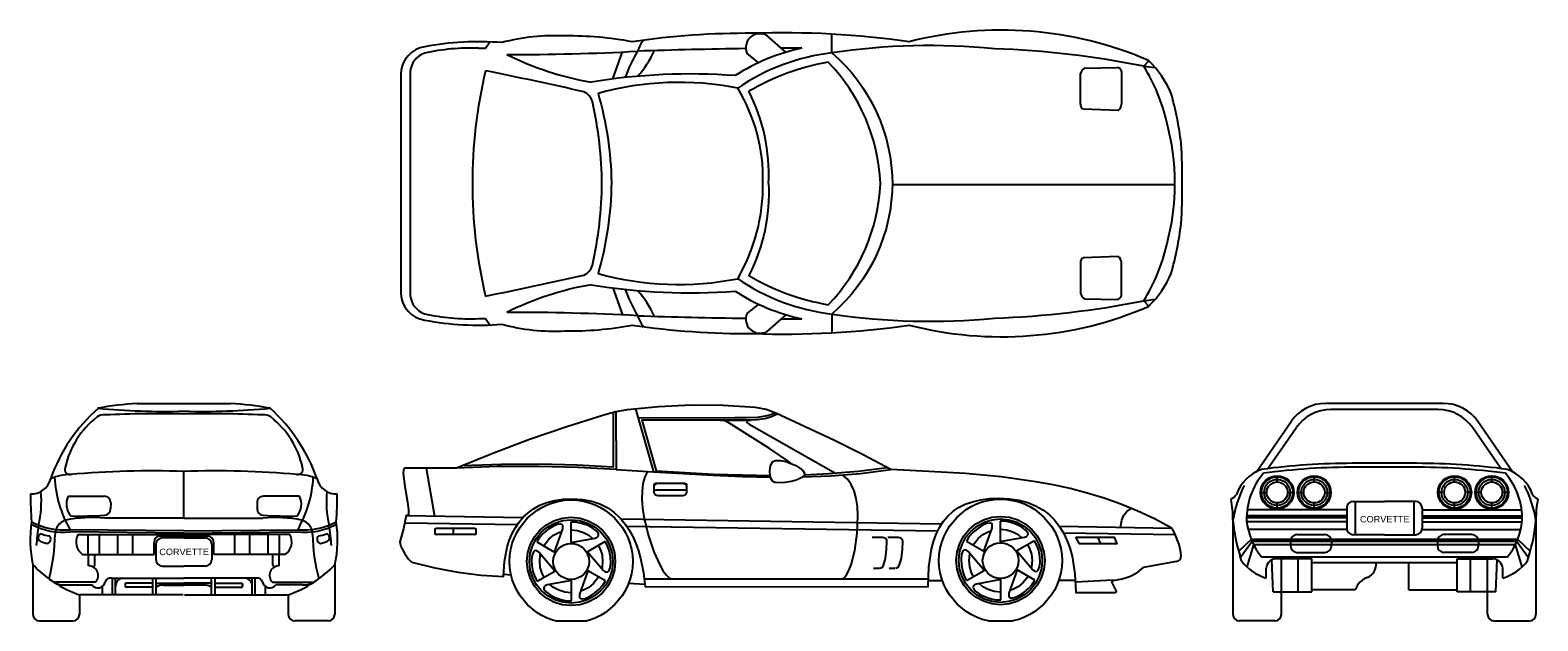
# Model space of a CAD drawing. Header units: millimetres. Extents: x 178.95 to 188.33, y 158.31 to 161.98.
import ezdxf

# ---------------------------------------------------------------- set-up
doc = ezdxf.new("R2010")
doc.units = ezdxf.units.MM

msp = doc.modelspace()

# ---------------------------------------------------------------- linework, layer by layer
for p, q in [((181.7865, 161.8719), (181.8138, 161.9111)), ((183.6548, 161.8484), (183.5361, 161.9517)), ((183.9416, 161.8431), (183.9416, 161.9597)), ((181.7428, 161.8719), (181.7865, 161.8719)), ((182.5789, 161.6806), (182.6386, 161.849)), ((183.4807, 161.7854), (183.4118, 161.8408)), ((185.8812, 161.7603), (185.9137, 161.7935)), ((181.3186, 161.7281), (181.3186, 160.3328)), ((185.4877, 161.5233), (185.4877, 161.7138)), ((185.4877, 161.7138), (185.4877, 161.7138)), ((185.5148, 161.7479), (185.7159, 161.7526)), ((185.7159, 161.7526), (185.7159, 161.7526)), ((185.743, 161.7302), (185.743, 161.7302)), ((185.743, 161.7302), (185.743, 161.5233)), ((185.8812, 161.7603), (185.9531, 161.7511)), ((185.4877, 161.5233), (185.4877, 161.5233)), ((185.723, 161.4845), (185.5053, 161.4927)), ((184.3173, 161.0242), (186.0749, 161.0242)), ((185.723, 160.5764), (185.5053, 160.5682)), ((185.4877, 160.5376), (185.4877, 160.3471)), ((185.4877, 160.5376), (185.4877, 160.5376)), ((185.743, 160.3307), (185.743, 160.5376)), ((182.5789, 160.3803), (182.6386, 160.212)), ((185.4877, 160.3471), (185.4877, 160.3471)), ((185.5148, 160.313), (185.7159, 160.3083)), ((185.7159, 160.3083), (185.7159, 160.3083)), ((185.743, 160.3307), (185.743, 160.3307)), ((185.8812, 160.3006), (185.9531, 160.3098)), ((185.8812, 160.3006), (185.9137, 160.2674)), ((181.7428, 160.189), (181.7865, 160.189)), ((181.7865, 160.189), (181.8138, 160.1498)), ((183.4807, 160.2756), (183.4118, 160.2201)), ((183.6548, 160.2125), (183.5361, 160.1092)), ((183.9416, 160.2178), (183.9416, 160.1012)), ((179.6204, 159.6608), (180.2005, 159.6608)), ((187.7438, 159.6614), (187.0134, 159.6614)), ((187.7118, 159.6234), (187.0453, 159.6234)), ((182.598, 159.6091), (182.5987, 159.2498)), ((186.5824, 159.2363), (186.7974, 159.548)), ((188.1748, 159.2363), (187.9598, 159.548)), ((186.654, 159.2558), (186.8294, 159.51)), ((188.1031, 159.2558), (187.9278, 159.51)), ((187.5801, 159.2885), (187.1771, 159.2885)), ((187.5801, 159.2644), (187.1772, 159.2644)), ((179.9105, 158.9467), (179.9105, 159.238)), ((186.7111, 159.1726), (186.7111, 159.2112)), ((186.9419, 159.1726), (186.9419, 159.2112)), ((187.8152, 159.1726), (187.8152, 159.2112)), ((188.046, 159.1726), (188.046, 159.2112)), ((179.191, 159.0836), (179.4147, 159.0836)), ((180.6299, 159.0836), (180.4062, 159.0836)), ((186.6073, 159.1074), (186.646, 159.1074)), ((186.7763, 159.1074), (186.815, 159.1074)), ((186.8381, 159.1074), (186.8768, 159.1074)), ((187.0071, 159.1074), (187.0458, 159.1074)), ((187.75, 159.1074), (187.7114, 159.1074)), ((187.9191, 159.1074), (187.8804, 159.1074)), ((187.9808, 159.1074), (187.9422, 159.1074)), ((188.1498, 159.1074), (188.1112, 159.1074)), ((179.4553, 159.0425), (179.4548, 159.0048)), ((180.3656, 159.0425), (180.3661, 159.0048)), ((187.1444, 158.999), (186.5246, 158.999)), ((186.7111, 159.0036), (186.7111, 159.0422)), ((186.9419, 159.0036), (186.9419, 159.0422)), ((187.1444, 159.0109), (187.1444, 158.8843)), ((187.1848, 159.0513), (187.3786, 159.0513)), ((187.1967, 159.0513), (187.1967, 158.8439)), ((187.5724, 159.0513), (187.3786, 159.0513)), ((187.5604, 159.0513), (187.5604, 158.8439)), ((187.6127, 159.0109), (187.6127, 158.8843)), ((187.6127, 158.999), (188.2326, 158.999)), ((187.8152, 159.0036), (187.8152, 159.0422)), ((188.046, 159.0036), (188.046, 159.0422)), ((179.91, 158.8675), (179.2029, 158.8754)), ((179.9105, 158.9467), (179.4195, 158.9467)), ((179.9109, 158.8675), (180.6181, 158.8754)), ((179.9115, 158.9467), (180.4014, 158.9467)), ((181.2849, 158.918), (181.9852, 158.9083)), ((181.2938, 158.9634), (182.0195, 158.9513)), ((185.3572, 158.8969), (186.056, 158.8854)), ((186.4361, 158.9343), (186.4361, 158.3482)), ((187.1444, 158.9616), (186.5246, 158.9616)), ((187.1444, 158.9486), (186.5246, 158.9486)), ((187.1444, 158.9243), (186.5246, 158.9243)), ((187.1444, 158.8758), (186.5306, 158.8758)), ((187.6127, 158.9616), (188.2326, 158.9616)), ((187.6127, 158.9486), (188.2326, 158.9486)), ((187.6127, 158.9243), (188.2326, 158.9243)), ((187.6127, 158.8758), (188.2266, 158.8758)), ((188.3211, 158.9343), (188.3211, 158.3482)), ((179.91, 158.8537), (179.2029, 158.8616)), ((179.2508, 158.8448), (179.9105, 158.8448)), ((179.316, 158.7214), (179.316, 158.8448)), ((179.3864, 158.7214), (179.3864, 158.8448)), ((179.4996, 158.7214), (179.4996, 158.8448)), ((179.5939, 158.7214), (179.5939, 158.8448)), ((179.7251, 158.7214), (179.7251, 158.7954)), ((179.7365, 158.7838), (179.7365, 158.6895)), ((179.9105, 158.836), (179.7657, 158.836)), ((179.9105, 158.8244), (179.7771, 158.8244)), ((180.5701, 158.8448), (179.9105, 158.8448)), ((179.9105, 158.836), (180.0552, 158.836)), ((179.9105, 158.8244), (180.0438, 158.8244)), ((179.9109, 158.8537), (180.6181, 158.8616)), ((180.0844, 158.7838), (180.0844, 158.6895)), ((180.0958, 158.7214), (180.0958, 158.7954)), ((180.227, 158.7214), (180.227, 158.8448)), ((180.3213, 158.7214), (180.3213, 158.8448)), ((180.4346, 158.7214), (180.4346, 158.8448)), ((180.5049, 158.7214), (180.5049, 158.8448)), ((185.3828, 158.8554), (186.0784, 158.8451)), ((186.55, 158.8142), (186.472, 158.7414)), ((186.5555, 158.8012), (186.4835, 158.7025)), ((186.5648, 158.7813), (186.523, 158.6436)), ((188.2072, 158.8142), (186.55, 158.8142)), ((188.2017, 158.8012), (186.5555, 158.8012)), ((188.1924, 158.7813), (186.5648, 158.7813)), ((186.7941, 158.8047), (186.7941, 158.7743)), ((186.8345, 158.8451), (187.0084, 158.8451)), ((187.0488, 158.8047), (187.0488, 158.7743)), ((187.3786, 158.8439), (187.1848, 158.8439)), ((187.3786, 158.8439), (187.5724, 158.8439)), ((187.7084, 158.8047), (187.7084, 158.7743)), ((187.9227, 158.8451), (187.7488, 158.8451)), ((187.9631, 158.8047), (187.9631, 158.7743)), ((188.1924, 158.7813), (188.2341, 158.6436)), ((188.2017, 158.8012), (188.2736, 158.7025)), ((188.2072, 158.8142), (188.2851, 158.7414)), ((179.28, 158.7214), (179.7251, 158.7214)), ((179.3169, 158.6505), (179.3169, 158.7195)), ((179.3564, 158.6523), (179.3564, 158.7214)), ((180.5409, 158.7214), (180.0958, 158.7214)), ((180.4645, 158.6523), (180.4645, 158.7214)), ((180.504, 158.6505), (180.504, 158.7195)), ((186.4886, 158.6821), (186.4813, 158.7114)), ((186.6131, 158.7057), (188.1441, 158.7057)), ((186.6866, 158.4891), (186.6778, 158.6876)), ((186.9272, 158.6948), (186.7067, 158.6948)), ((186.7376, 158.3482), (186.7376, 158.6948)), ((186.8345, 158.7339), (187.0084, 158.7339)), ((186.8427, 158.4891), (186.8427, 158.6948)), ((186.9272, 158.4891), (186.9272, 158.6948)), ((187.9227, 158.7339), (187.7488, 158.7339)), ((187.83, 158.6948), (188.0504, 158.6948)), ((187.83, 158.4891), (187.83, 158.6948)), ((187.9145, 158.4891), (187.9145, 158.6948)), ((188.0195, 158.3482), (188.0195, 158.6948)), ((188.0706, 158.4891), (188.0794, 158.6876)), ((188.2685, 158.6821), (188.2759, 158.7114)), ((178.9715, 158.6565), (178.9715, 158.3484)), ((179.7771, 158.649), (179.9105, 158.649)), ((180.0438, 158.649), (179.9105, 158.649)), ((180.8494, 158.6565), (180.8494, 158.3484)), ((186.6431, 158.5738), (186.6431, 158.6358)), ((186.9272, 158.6721), (187.83, 158.6721)), ((187.5298, 158.5012), (187.5298, 158.6721)), ((188.114, 158.5738), (188.114, 158.6358)), ((179.36, 158.5485), (179.0995, 158.5485)), ((179.1729, 158.5316), (179.3393, 158.5316)), ((179.4037, 158.4699), (179.4037, 158.5225)), ((179.4594, 158.5736), (179.9105, 158.5736)), ((179.4664, 158.4699), (179.4664, 158.5736)), ((179.4857, 158.4699), (179.4857, 158.5736)), ((179.7164, 158.5424), (179.5493, 158.5424)), ((179.7164, 158.5186), (179.5493, 158.5186)), ((179.7164, 158.4699), (179.7164, 158.5736)), ((179.7379, 158.4699), (179.7379, 158.5736)), ((179.7379, 158.5424), (179.9105, 158.5424)), ((179.7843, 158.5303), (179.9105, 158.5303)), ((180.3615, 158.5736), (179.9105, 158.5736)), ((180.083, 158.5424), (179.9105, 158.5424)), ((180.0366, 158.5303), (179.9105, 158.5303)), ((180.083, 158.4699), (180.083, 158.5736)), ((180.1045, 158.4699), (180.1045, 158.5736)), ((180.1045, 158.5424), (180.2716, 158.5424)), ((180.1045, 158.5186), (180.2716, 158.5186)), ((180.3352, 158.4699), (180.3352, 158.5736)), ((180.3545, 158.4699), (180.3545, 158.5736)), ((180.4172, 158.4699), (180.4172, 158.5225)), ((180.461, 158.5485), (180.7215, 158.5485)), ((180.6481, 158.5316), (180.4816, 158.5316)), ((185.6903, 158.5606), (185.4557, 158.5496)), ((187.1971, 158.5012), (186.9272, 158.5012)), ((187.5298, 158.5012), (187.83, 158.5012)), ((179.906, 158.4699), (179.2609, 158.4699)), ((179.2609, 158.4699), (179.2609, 158.3484)), ((179.9149, 158.4699), (180.56, 158.4699)), ((180.56, 158.4699), (180.56, 158.3484)), ((186.6866, 158.4891), (186.9272, 158.4891)), ((188.0706, 158.4891), (187.83, 158.4891)), ((179.0121, 158.3079), (179.2204, 158.3079)), ((180.8088, 158.3079), (180.6006, 158.3079)), ((182.2224, 158.3079), (182.4165, 158.3079)), ((184.915, 158.3079), (185.0662, 158.3079)), ((186.6973, 158.3079), (186.4765, 158.3079)), ((188.0599, 158.3079), (188.2807, 158.3079))]:
    msp.add_line(p, q)
at = {"linetype": 'Continuous'}
for p, q in [((181.4735, 158.8771), (181.476, 158.8829)), ((181.4735, 158.8752), (181.476, 158.8822)), ((181.4735, 158.8515), (181.4735, 158.8771)), ((181.4735, 158.8541), (181.4735, 158.8752)), ((181.476, 158.8829), (181.4812, 158.8848)), ((181.476, 158.8822), (181.4831, 158.8848)), ((181.4831, 158.8848), (181.7183, 158.8848)), ((181.5764, 158.8848), (181.5834, 158.8822)), ((181.5834, 158.8822), (181.586, 158.8752)), ((181.586, 158.8752), (181.586, 158.8541)), ((181.7183, 158.8848), (181.7247, 158.8829)), ((181.7247, 158.8829), (181.7266, 158.8771)), ((181.7266, 158.8771), (181.7266, 158.8515)), ((181.476, 158.847), (181.4735, 158.8541)), ((181.476, 158.8464), (181.4735, 158.8515)), ((181.4831, 158.8445), (181.476, 158.847)), ((181.4812, 158.8439), (181.476, 158.8464)), ((181.7199, 158.8445), (181.4831, 158.8445)), ((181.5834, 158.847), (181.5764, 158.8445)), ((181.586, 158.8541), (181.5834, 158.847)), ((181.7247, 158.8464), (181.7183, 158.8439)), ((181.7266, 158.8515), (181.7247, 158.8464))]:
    msp.add_line(p, q, dxfattribs=at)
for points in [[(184.422, 160.1487, 0.165697), (185.9104, 160.2642, 0.101329), (186.0521, 160.4708, 0.038401), (186.1135, 160.7812, 0.025467), (186.1202, 161.0305, 0.025467), (186.1135, 161.2797, 0.038401), (186.0521, 161.5901, 0.101329), (185.9104, 161.7967, 0.165697), (184.422, 161.9122, 0.044081), (183.4505, 161.9649, 0.038146), (182.6991, 161.9123, 0.049313), (182.2807, 161.9482, 0.078326), (181.8877, 161.9068, 0.067179), (181.4087, 161.8806, 0.364758), (181.2606, 161.7165), (181.2606, 160.3444, 0.364758), (181.4087, 160.1803, 0.067179), (181.8877, 160.1541, 0.078326), (182.2807, 160.1127, 0.049313), (182.6991, 160.1486, 0.038146), (183.4505, 160.096, 0.044081)], [(183.3553, 161.6232, 0.118385), (182.4865, 161.5905, -0.068942), (182.5696, 161.0367, -0.068818), (182.4865, 160.4704, 0.118385), (183.3553, 160.4377, 0.13581), (183.5126, 161.0367, 0.142671)]]:
    msp.add_lwpolyline(points, format="xyb", close=True)
for points in [[(184.3174, 161.0367, -0.218145), (183.9416, 160.2178, 0.061699), (184.9528, 160.1923, 0.040955), (185.8812, 160.3006, 0.083669), (186.0239, 160.6481, 0.133449), (186.0239, 161.4128, 0.083669), (185.8812, 161.7603, 0.040955), (184.9528, 161.8686, 0.061699), (183.9416, 161.8431, -0.218145), (184.3174, 161.0242)], [(183.9416, 161.8431, 0.121814), (183.3553, 161.6232)], [(183.5475, 161.0307, -0.131057), (183.4241, 160.4571, 0.088602), (183.919, 160.2754, 0.181082), (184.2439, 161.029)]]:
    msp.add_lwpolyline(points, format="xyb")
for points in [[(182.7802, 158.5204), (184.5396, 158.521), (184.5447, 158.6444), (184.5613, 158.7537), (184.5741, 158.8023), (184.5907, 158.8477), (184.6105, 158.8892), (184.6342, 158.9263), (184.6617, 158.9596), (184.6936, 158.9883), (184.7294, 159.0133), (184.7704, 159.0337), (184.8157, 159.0497), (184.8662, 159.0619), (184.9212, 159.0689), (184.982, 159.0708), (185.0472, 159.0683), (185.1066, 159.0587), (185.1603, 159.0446), (185.2089, 159.0241), (185.253, 158.9992), (185.292, 158.9698), (185.3266, 158.9359), (185.356, 158.8975), (185.3822, 158.856), (185.4033, 158.8106), (185.4212, 158.7627), (185.4352, 158.7115), (185.4531, 158.6015), (185.4589, 158.4845), (185.7057, 158.4845), (185.7108, 158.4877), (185.7095, 158.4961), (185.6973, 158.5216), (185.6858, 158.5472), (185.6846, 158.5562), (185.6903, 158.56), (185.7479, 158.5696), (185.799, 158.5868), (185.8437, 158.6112), (185.8827, 158.6431), (186.0969, 158.6808), (186.1046, 158.6847), (186.1103, 158.6917), (186.1135, 158.7147), (186.1097, 158.7467), (186.1007, 158.7825), (186.0752, 158.8509), (186.0624, 158.8752), (186.0528, 158.8873), (185.9486, 158.9423), (185.8437, 158.9915), (185.7396, 159.0337), (185.6347, 159.0714), (185.5298, 159.1034), (185.4237, 159.1309), (185.3176, 159.1546), (185.2108, 159.1737), (184.9935, 159.2038), (184.7716, 159.2242), (184.544, 159.2377), (184.3088, 159.2492), (184.1362, 159.3412), (183.9571, 159.4301), (183.5921, 159.6014), (183.532, 159.6238), (183.4656, 159.636), (183.2661, 159.6481), (183.0653, 159.6494), (182.8646, 159.6404), (182.6683, 159.6212), (182.598, 159.6097), (182.529, 159.5912), (182.2924, 159.5164), (182.0604, 159.4358), (181.8315, 159.3489), (181.6058, 159.2575), (181.2868, 159.2575), (181.2804, 159.2556), (181.2766, 159.2485), (181.274, 159.2242), (181.2849, 159.1437), (181.3022, 159.0471), (181.3073, 159.0018), (181.3079, 158.9628), (181.2926, 158.9628), (181.2759, 158.8797), (181.2536, 158.8004), (181.2606, 158.7716), (181.2823, 158.7301), (181.3079, 158.6923), (181.3277, 158.6738), (181.4709, 158.6386), (181.6154, 158.6112), (181.7593, 158.5926), (181.8993, 158.5843), (181.9044, 158.6776), (181.921, 158.7665), (181.9338, 158.8081), (181.9504, 158.8483), (181.9702, 158.8854), (181.9932, 158.9206), (182.0201, 158.9525), (182.0514, 158.9813), (182.0859, 159.0062), (182.1256, 159.0273), (182.1684, 159.0446), (182.2164, 159.0567), (182.2694, 159.0644), (182.3263, 159.067), (182.3896, 159.0638), (182.4471, 159.0529), (182.4983, 159.0356), (182.5443, 159.0126), (182.5852, 158.9845), (182.621, 158.9519), (182.6517, 158.9155), (182.6792, 158.8758), (182.7022, 158.8336), (182.7214, 158.7895), (182.738, 158.7441), (182.7508, 158.6981), (182.7694, 158.6067), (182.7802, 158.5204)], [(182.7201, 159.627), (182.7368, 159.5701)], [(182.5808, 159.6046), (182.5801, 159.2645), (182.3576, 159.2766), (182.1237, 159.2831), (181.8833, 159.2818), (181.641, 159.2722), (181.6422, 159.2727)], [(183.5902, 159.6027), (183.5653, 159.5925), (183.5384, 159.5842), (183.4783, 159.5746), (183.4112, 159.5714), (183.3383, 159.5707), (182.7368, 159.5701), (182.8307, 159.2357), (183.2028, 159.214), (183.385, 159.2063), (183.56, 159.202)], [(183.6068, 159.5957), (183.5653, 159.5771), (183.5244, 159.565), (183.4771, 159.5586), (183.4157, 159.5567), (182.7591, 159.5573), (182.8474, 159.2408), (183.2054, 159.2217), (183.3844, 159.2159), (183.557, 159.2135)], [(183.6856, 159.2886), (183.6689, 159.301), (183.5538, 159.3802), (183.4361, 159.4563), (183.316, 159.5292), (183.2859, 159.5484), (183.2699, 159.5548), (183.2475, 159.5567), (183.44, 159.5567)], [(183.44, 159.5567), (183.424, 159.5554), (183.4138, 159.5509), (183.4131, 159.5432), (183.4266, 159.5317), (183.9633, 159.2276)], [(181.4166, 159.2581), (181.469, 158.9602)], [(182.5987, 159.2498), (182.3628, 159.2632), (182.116, 159.2696), (181.8622, 159.2677), (181.6052, 159.2575)], [(182.5987, 159.2498), (182.8314, 159.2351)], [(183.5902, 159.3061), (183.6215, 159.3054), (183.6548, 159.299), (183.6867, 159.2882), (183.7174, 159.2741), (183.743, 159.2588), (183.7615, 159.2428), (183.7718, 159.2281), (183.7705, 159.2153), (183.7545, 159.2012), (183.7347, 159.1897), (183.7129, 159.1808), (183.6886, 159.1744), (183.6382, 159.168), (183.5864, 159.1693), (183.573, 159.1763), (183.5627, 159.1916), (183.557, 159.2134), (183.5551, 159.2377), (183.557, 159.262), (183.5634, 159.2837), (183.5742, 159.299), (183.5902, 159.3061)], [(183.757, 159.2035), (183.9322, 159.2102), (184.1189, 159.2255), (184.3081, 159.2496)], [(183.7707, 159.2172), (183.9233, 159.2242), (184.1042, 159.2396), (184.2842, 159.2623)], [(182.7949, 159.2377), (182.777, 159.2038), (182.7655, 159.1622), (182.7604, 159.1156), (182.7598, 159.0651), (182.7642, 159.0107), (182.7726, 158.9551), (182.7988, 158.8432), (182.8339, 158.7384), (182.8729, 158.6521), (182.8927, 158.6182), (182.9119, 158.5926), (182.9292, 158.576), (182.9445, 158.5702), (184.0045, 158.5702), (184.0185, 158.5766), (184.0332, 158.5939), (184.0473, 158.6207), (184.0607, 158.6565), (184.0837, 158.7467), (184.0991, 158.8534), (184.1029, 158.9647), (184.0997, 159.019), (184.0921, 159.0702), (184.0793, 159.1162), (184.0614, 159.1571), (184.0384, 159.1904), (184.0089, 159.2147)], [(182.8454, 159.1641), (183.0276, 159.1641), (183.0347, 159.1616), (183.0372, 159.1546), (183.0372, 159.1303), (183.0347, 159.1232), (183.0276, 159.1207), (182.8454, 159.1207), (182.8384, 159.1232), (182.8358, 159.1303), (182.8358, 159.1546), (182.8384, 159.1616), (182.8454, 159.1641)], [(182.8608, 159.1641), (183.0123, 159.1641), (183.0225, 159.1629), (183.0302, 159.1577), (183.0353, 159.1514), (183.0372, 159.1424), (183.0372, 159.1073), (183.0353, 159.0989), (183.0302, 159.0919), (183.0225, 159.0874), (183.0123, 159.0855), (182.8608, 159.0855), (182.8512, 159.0874), (182.8429, 159.0919), (182.8378, 159.0989), (182.8358, 159.1073), (182.8358, 159.1424), (182.8378, 159.1514), (182.8429, 159.1577), (182.8512, 159.1629), (182.8608, 159.1641)], [(182.2224, 158.3079), (182.2055, 158.312), (182.1703, 158.3254), (182.1371, 158.3414), (182.1057, 158.3605), (182.0489, 158.4072), (182.0022, 158.4641), (181.983, 158.4954), (181.9664, 158.5293), (181.9536, 158.5638), (181.944, 158.6009), (181.9383, 158.6386), (181.9363, 158.6776), (181.9383, 158.7166), (181.944, 158.755), (181.9536, 158.7914), (181.9664, 158.8266), (181.983, 158.8598), (182.0022, 158.8918), (182.0489, 158.9487), (182.1057, 158.9954), (182.1371, 159.0145), (182.1703, 159.0305), (182.2055, 159.0433), (182.2426, 159.0529), (182.2803, 159.0587), (182.3193, 159.0606)], [(182.3193, 159.0606), (182.3583, 159.0587), (182.3966, 159.0529), (182.4331, 159.0433), (182.4682, 159.0305), (182.5015, 159.0145), (182.5334, 158.9954), (182.5897, 158.9487), (182.637, 158.8918), (182.6562, 158.8598), (182.6722, 158.8266), (182.685, 158.7914), (182.6946, 158.755), (182.7003, 158.7166), (182.7022, 158.6776), (182.7003, 158.6386), (182.6946, 158.6009), (182.685, 158.5638), (182.6722, 158.5293), (182.6562, 158.4954), (182.637, 158.4641), (182.5897, 158.4072), (182.5334, 158.3605), (182.5015, 158.3414), (182.4682, 158.3254), (182.4331, 158.312), (182.4165, 158.3079)], [(184.915, 158.3079), (184.9136, 158.3081), (184.8765, 158.3171), (184.8413, 158.3305), (184.8081, 158.3465), (184.7767, 158.3656), (184.7199, 158.4123), (184.6732, 158.4692), (184.654, 158.5006), (184.6374, 158.5344), (184.6246, 158.569), (184.615, 158.606), (184.6093, 158.6438), (184.6073, 158.6828), (184.6093, 158.7218), (184.615, 158.7601), (184.6246, 158.7965), (184.6374, 158.8317), (184.654, 158.8649), (184.6732, 158.8969), (184.7199, 158.9538), (184.7767, 159.0005), (184.8081, 159.0197), (184.8413, 159.0356), (184.8765, 159.0484), (184.9136, 159.058), (184.9513, 159.0638), (184.9903, 159.0657)], [(184.9903, 159.0657), (185.0293, 159.0638), (185.0676, 159.058), (185.1041, 159.0484), (185.1392, 159.0356), (185.1725, 159.0197), (185.2044, 159.0005), (185.2607, 158.9538), (185.308, 158.8969), (185.3272, 158.8649), (185.3432, 158.8317), (185.356, 158.7965), (185.3656, 158.7601), (185.3713, 158.7218), (185.3732, 158.6828), (185.3713, 158.6438), (185.3656, 158.606), (185.356, 158.569), (185.3432, 158.5344), (185.3272, 158.5006), (185.308, 158.4692), (185.2607, 158.4123), (185.2044, 158.3656), (185.1725, 158.3465), (185.1392, 158.3305), (185.1041, 158.3171), (185.0676, 158.3081), (185.0662, 158.3079)], [(185.7363, 158.8905), (185.744, 158.9353), (185.7568, 158.9666), (185.776, 158.9896), (185.8035, 159.0075)], [(182.3193, 158.9525), (182.3749, 158.9474), (182.426, 158.9308), (182.4727, 158.9059), (182.5136, 158.872), (182.5475, 158.8317), (182.5724, 158.7844), (182.5884, 158.7333), (182.5942, 158.6776), (182.5884, 158.6227), (182.5724, 158.5709), (182.5475, 158.5242), (182.5136, 158.4833), (182.4727, 158.45), (182.426, 158.4245), (182.3749, 158.4085), (182.3193, 158.4027), (182.2643, 158.4085), (182.2125, 158.4245), (182.1659, 158.45), (182.1249, 158.4833), (182.0917, 158.5242), (182.0661, 158.5709), (182.0501, 158.6227), (182.0444, 158.6776), (182.0501, 158.7333), (182.0661, 158.7844), (182.0917, 158.8317), (182.1249, 158.872), (182.1659, 158.9059), (182.2125, 158.9308), (182.2643, 158.9474), (182.3193, 158.9525)], [(182.3193, 158.9372), (182.3717, 158.9321), (182.4203, 158.9167), (182.4644, 158.8931), (182.5028, 158.8611), (182.5347, 158.8227), (182.5584, 158.7786), (182.5737, 158.7301), (182.5788, 158.6776), (182.5737, 158.6258), (182.5584, 158.5766), (182.5347, 158.5325), (182.5028, 158.4942), (182.4644, 158.4628), (182.4203, 158.4385), (182.3717, 158.4238), (182.3193, 158.4181), (182.2668, 158.4238), (182.2183, 158.4385), (182.1742, 158.4628), (182.1358, 158.4942), (182.1045, 158.5325), (182.0802, 158.5766), (182.0648, 158.6258), (182.0597, 158.6776), (182.0648, 158.7301), (182.0802, 158.7786), (182.1045, 158.8227), (182.1358, 158.8611), (182.1742, 158.8931), (182.2183, 158.9167), (182.2668, 158.9321), (182.3193, 158.9372)], [(182.107, 158.7991), (182.2157, 158.7358), (182.2681, 158.8803), (182.2675, 158.902), (182.2624, 158.9078), (182.2547, 158.9103), (182.2323, 158.9078), (182.2049, 158.8956), (182.1754, 158.8765), (182.1467, 158.8528), (182.123, 158.8259), (182.107, 158.7991)], [(182.318, 158.9225), (182.318, 158.7965), (182.4695, 158.8234), (182.481, 158.8285), (182.488, 158.8349), (182.4906, 158.8426), (182.4887, 158.8509), (182.4753, 158.8681), (182.451, 158.886), (182.419, 158.9027), (182.3845, 158.9148), (182.3493, 158.9225), (182.318, 158.9225)], [(182.318, 158.8738), (182.3193, 158.8739)], [(182.3193, 158.8739), (182.3589, 158.8701), (182.3954, 158.8585), (182.4293, 158.8407), (182.4531, 158.8205)], [(182.6313, 158.9417), (182.6664, 158.8969), (184.5996, 158.8675), (184.622, 158.9091), (182.6313, 158.9417)], [(184.9903, 158.9577), (185.0459, 158.9525), (185.097, 158.9359), (185.1437, 158.911), (185.1846, 158.8771), (185.2185, 158.8368), (185.2434, 158.7895), (185.2594, 158.7384), (185.2652, 158.6828), (185.2594, 158.6278), (185.2434, 158.576), (185.2185, 158.5293), (185.1846, 158.4884), (185.1437, 158.4552), (185.097, 158.4296), (185.0459, 158.4136), (184.9903, 158.4078), (184.9353, 158.4136), (184.8835, 158.4296), (184.8369, 158.4552), (184.7959, 158.4884), (184.7627, 158.5293), (184.7371, 158.576), (184.7211, 158.6278), (184.7154, 158.6828), (184.7211, 158.7384), (184.7371, 158.7895), (184.7627, 158.8368), (184.7959, 158.8771), (184.8369, 158.911), (184.8835, 158.9359), (184.9353, 158.9525), (184.9903, 158.9577)], [(184.9903, 158.9423), (185.0427, 158.9372), (185.0913, 158.9218), (185.1354, 158.8982), (185.1738, 158.8662), (185.2057, 158.8279), (185.2294, 158.7837), (185.2447, 158.7352), (185.2498, 158.6828), (185.2447, 158.631), (185.2294, 158.5817), (185.2057, 158.5376), (185.1738, 158.4993), (185.1354, 158.4679), (185.0913, 158.4436), (185.0427, 158.4289), (184.9903, 158.4232), (184.9378, 158.4289), (184.8893, 158.4436), (184.8452, 158.4679), (184.8068, 158.4993), (184.7755, 158.5376), (184.7512, 158.5817), (184.7358, 158.631), (184.7307, 158.6828), (184.7358, 158.7352), (184.7512, 158.7837), (184.7755, 158.8279), (184.8068, 158.8662), (184.8452, 158.8982), (184.8893, 158.9218), (184.9378, 158.9372), (184.9903, 158.9423)], [(184.778, 158.8042), (184.8867, 158.7409), (184.9391, 158.8854), (184.9385, 158.9071), (184.9334, 158.9129), (184.9257, 158.9155), (184.9033, 158.9129), (184.8758, 158.9007), (184.8464, 158.8816), (184.8177, 158.8579), (184.794, 158.8311), (184.778, 158.8042)], [(184.989, 158.9276), (184.989, 158.8017), (185.1405, 158.8285), (185.152, 158.8336), (185.159, 158.84), (185.1616, 158.8477), (185.1597, 158.856), (185.1463, 158.8733), (185.122, 158.8912), (185.09, 158.9078), (185.0555, 158.9199), (185.0203, 158.9276), (184.989, 158.9276)], [(184.989, 158.8782), (184.9903, 158.8784)], [(184.9903, 158.8784), (185.0299, 158.8745), (185.0664, 158.863), (185.1002, 158.8451), (185.1235, 158.8255)], [(182.15, 158.7741), (182.1575, 158.7876), (182.1812, 158.8164), (182.21, 158.8407), (182.2432, 158.8585), (182.2624, 158.8645)], [(182.3193, 158.7889), (182.3416, 158.7869), (182.3628, 158.7806), (182.3819, 158.7703), (182.3986, 158.7563), (182.412, 158.7403), (182.4222, 158.7211), (182.4293, 158.7), (182.4312, 158.6776), (182.4293, 158.6553), (182.4222, 158.6341), (182.412, 158.6156), (182.3986, 158.599), (182.3819, 158.5849), (182.3628, 158.5747), (182.3416, 158.5683), (182.3193, 158.5657), (182.2969, 158.5683), (182.2758, 158.5747), (182.2573, 158.5849), (182.2407, 158.599), (182.2272, 158.6156), (182.217, 158.6341), (182.2106, 158.6553), (182.208, 158.6776), (182.2106, 158.7), (182.217, 158.7211), (182.2272, 158.7403), (182.2407, 158.7563), (182.2573, 158.7703), (182.2758, 158.7806), (182.2969, 158.7869), (182.3193, 158.7889)], [(182.5309, 158.8017), (182.4216, 158.7384), (182.5207, 158.6207), (182.5309, 158.6131), (182.5398, 158.6105), (182.5475, 158.6124), (182.5539, 158.6175), (182.5622, 158.6386), (182.5654, 158.6687), (182.5635, 158.7038), (182.5571, 158.7403), (182.5462, 158.7748), (182.5309, 158.8017)], [(184.1924, 158.8285), (184.2557, 158.8285), (184.2672, 158.8272), (184.2755, 158.8227), (184.2806, 158.8144), (184.2819, 158.801), (184.28, 158.7524), (184.2736, 158.6968), (184.2608, 158.6521), (184.2519, 158.6386), (184.2404, 158.6335)], [(184.2902, 158.8285), (184.3535, 158.8285), (184.365, 158.8272), (184.3733, 158.8227), (184.3785, 158.8144), (184.3797, 158.801), (184.3778, 158.7524), (184.3714, 158.6968), (184.3586, 158.6521), (184.3497, 158.6386), (184.3382, 158.6335)], [(184.8213, 158.779), (184.8285, 158.7921), (184.8522, 158.8208), (184.881, 158.8451), (184.9142, 158.863), (184.9331, 158.8689)], [(184.9903, 158.794), (185.0126, 158.7921), (185.0338, 158.7857), (185.0529, 158.7754), (185.0696, 158.7614), (185.083, 158.7454), (185.0932, 158.7262), (185.1002, 158.7051), (185.1022, 158.6828), (185.1002, 158.6604), (185.0932, 158.6393), (185.083, 158.6207), (185.0696, 158.6041), (185.0529, 158.59), (185.0338, 158.5798), (185.0126, 158.5734), (184.9903, 158.5709), (184.9679, 158.5734), (184.9468, 158.5798), (184.9283, 158.59), (184.9117, 158.6041), (184.8982, 158.6207), (184.888, 158.6393), (184.8816, 158.6604), (184.879, 158.6828), (184.8816, 158.7051), (184.888, 158.7262), (184.8982, 158.7454), (184.9117, 158.7614), (184.9283, 158.7754), (184.9468, 158.7857), (184.9679, 158.7921), (184.9903, 158.794)], [(185.2019, 158.8068), (185.0926, 158.7435), (185.1917, 158.6258), (185.2019, 158.6182), (185.2108, 158.6156), (185.2185, 158.6175), (185.2249, 158.6227), (185.2332, 158.6438), (185.2364, 158.6738), (185.2345, 158.7089), (185.2281, 158.7454), (185.2172, 158.7799), (185.2019, 158.8068)], [(185.1588, 158.7818), (185.1712, 158.7588), (185.1827, 158.7224), (185.1865, 158.6828), (185.1827, 158.6438), (185.181, 158.6384)], [(185.4589, 158.8291), (185.6973, 158.8291), (185.7146, 158.7863), (185.4813, 158.7863), (185.4589, 158.8291)], [(185.6142, 158.7863), (185.5966, 158.8291)], [(182.1083, 158.5542), (182.2176, 158.6169), (182.1185, 158.7345), (182.1083, 158.7422), (182.0994, 158.7448), (182.0917, 158.7435), (182.0859, 158.7377), (182.077, 158.7173), (182.0738, 158.6872), (182.0757, 158.6521), (182.0821, 158.6156), (182.093, 158.5817), (182.1083, 158.5542)], [(182.1518, 158.5792), (182.139, 158.6022), (182.1275, 158.6393), (182.1237, 158.6783), (182.1275, 158.7179), (182.1289, 158.7223)], [(182.4881, 158.7769), (182.5002, 158.7543), (182.5117, 158.7179), (182.5155, 158.6783), (182.5117, 158.6393), (182.5099, 158.6335)], [(184.7793, 158.5593), (184.8886, 158.622), (184.7895, 158.7396), (184.7793, 158.7473), (184.7704, 158.7499), (184.7627, 158.7486), (184.7569, 158.7428), (184.748, 158.7224), (184.7448, 158.6923), (184.7467, 158.6572), (184.7531, 158.6207), (184.764, 158.5868), (184.7793, 158.5593)], [(184.8225, 158.5841), (184.81, 158.6067), (184.7985, 158.6438), (184.7947, 158.6828), (184.7985, 158.7224), (184.8, 158.7272)], [(181.9001, 158.5987), (181.9454, 158.5954)], [(182.5322, 158.5568), (182.4228, 158.6195), (182.3711, 158.475), (182.3717, 158.4532), (182.3768, 158.4475), (182.3851, 158.4449), (182.4069, 158.4481), (182.4344, 158.4603), (182.4644, 158.4794), (182.4925, 158.5037), (182.5168, 158.53), (182.5322, 158.5568)], [(184.2378, 158.6335), (184.2001, 158.6335)], [(184.3356, 158.6335), (184.2979, 158.6335)], [(185.2032, 158.5619), (185.0938, 158.6246), (185.0421, 158.4801), (185.0427, 158.4584), (185.0478, 158.4526), (185.0561, 158.45), (185.0779, 158.4532), (185.1054, 158.4654), (185.1354, 158.4845), (185.1635, 158.5089), (185.1878, 158.5351), (185.2032, 158.5619)], [(182.3212, 158.4328), (182.3212, 158.5593), (182.1697, 158.5319), (182.1582, 158.5267), (182.1511, 158.5204), (182.1492, 158.5133), (182.1505, 158.505), (182.1646, 158.4877), (182.1889, 158.4699), (182.2202, 158.4539), (182.2553, 158.4411), (182.2899, 158.4334), (182.3212, 158.4328)], [(182.3212, 158.4822), (182.3193, 158.482), (182.2803, 158.4865), (182.2432, 158.498), (182.21, 158.5159), (182.1867, 158.535)], [(182.4891, 158.5815), (182.4823, 158.569), (182.458, 158.5395), (182.4293, 158.5159), (182.3954, 158.498), (182.3773, 158.4923)], [(182.6771, 158.5427), (182.7783, 158.5354)], [(182.7751, 158.5702), (184.5408, 158.5702)], [(184.5411, 158.5581), (184.6285, 158.5584)], [(184.9922, 158.4379), (184.9922, 158.5645), (184.8407, 158.537), (184.8292, 158.5319), (184.8221, 158.5255), (184.8202, 158.5184), (184.8215, 158.5101), (184.8356, 158.4929), (184.8598, 158.475), (184.8912, 158.459), (184.9263, 158.4462), (184.9609, 158.4385), (184.9922, 158.4379)], [(184.9922, 158.4867), (184.9903, 158.4865), (184.9513, 158.491), (184.9142, 158.5025), (184.881, 158.5204), (184.8571, 158.54)], [(185.1603, 158.5865), (185.1533, 158.5734), (185.129, 158.544), (185.1002, 158.5204), (185.0664, 158.5025), (185.048, 158.4967)], [(185.353, 158.5609), (185.4551, 158.5612)]]:
    msp.add_lwpolyline(points, dxfattribs=at)
for centre, radius in [((186.7111, 159.1074), 0.1038), ((186.7111, 159.1074), 0.0975), ((186.7111, 159.1074), 0.0813), ((186.7111, 159.1074), 0.0652), ((186.9419, 159.1074), 0.1038), ((186.9419, 159.1074), 0.0975), ((186.9419, 159.1074), 0.0813), ((186.9419, 159.1074), 0.0652), ((187.8152, 159.1074), 0.1038), ((187.8152, 159.1074), 0.0975), ((187.8152, 159.1074), 0.0813), ((187.8152, 159.1074), 0.0652), ((188.046, 159.1074), 0.1038), ((188.046, 159.1074), 0.0975), ((188.046, 159.1074), 0.0813), ((188.046, 159.1074), 0.0652)]:
    msp.add_circle(centre, radius)
for centre, radius, start, end in [((181.6952, 160.5301), 1.3427, 87.96843, 102.41508), ((182.9615, 161.7777), 0.2412, 143.25356, 161.11306), ((184.0273, 160.631), 1.272, 102.36946, 122.70618), ((183.4935, 161.8743), 0.0883, 61.13485, 202.31427), ((183.9928, 123.193), 38.6813, 90.3525, 90.54166), ((181.4517, 161.7155), 0.1337, 109.71723, 174.59953), ((181.9691, 176.0609), 14.2277, 269.80215, 273.07316), ((182.7673, 163.5239), 1.8911, 243.37936, 260.17279), ((183.5959, 161.3521), 0.9989, 149.72504, 160.24027), ((183.9928, 123.193), 38.6813, 90.87028, 91.86815), ((182.2712, 162.1167), 0.6231, 317.77237, 335.0809), ((184.18, 160.3091), 1.4993, 100.02442, 120.27773), ((183.0752, 160.9749), 1.1701, 2.79018, 43.84623), ((184.7853, 161.0271), 3.0805, 166.77273, 180.05333), ((176.7649, 136.8018), 25.4308, 77.2031, 78.6116), ((183.0602, 157.9948), 3.7171, 85.68208, 99.533), ((185.5343, 161.7046), 0.0475, 114.26653, 168.85846), ((185.7111, 161.7192), 0.0338, 19.14335, 81.76209), ((182.3578, 161.5112), 0.0983, 16.85786, 66.01707), ((182.4104, 161.0856), 1.1385, 357.21206, 27.07798), ((180.0303, 161.0013), 2.4807, 0.52855, 12.53355), ((185.5174, 161.5201), 0.0299, 173.77359, 246.23234), ((185.693, 161.5245), 0.05, 306.87218, 358.58755), ((184.7853, 161.0338), 3.0805, 179.94667, 193.22727), ((180.0303, 161.0596), 2.4807, 347.46645, 359.47145), ((183.1607, 161.0602), 1.0835, 358.09856, 358.50454), ((185.5174, 160.5408), 0.0299, 113.76766, 186.22641), ((185.693, 160.5364), 0.05, 1.41245, 53.12782), ((182.3578, 160.5497), 0.0983, 293.98293, 343.14214), ((176.7649, 185.2591), 25.4308, 281.3884, 282.7969), ((182.7673, 158.537), 1.8911, 99.82721, 116.62064), ((183.0602, 164.0661), 3.7171, 260.467, 274.31792), ((184.0931, 161.5132), 1.3042, 235.54666, 263.32755), ((181.4517, 160.3454), 0.1337, 185.40047, 250.28277), ((183.5959, 160.7088), 0.9989, 199.75973, 210.27496), ((182.2712, 159.9443), 0.6231, 24.9191, 42.22763), ((184.0273, 161.4299), 1.272, 237.29382, 257.63054), ((185.5343, 160.3563), 0.0475, 191.14154, 245.73347), ((185.7111, 160.3417), 0.0338, 278.23791, 340.85665), ((181.6952, 161.5308), 1.3427, 257.58492, 272.03157), ((181.9691, 146), 14.2277, 86.92684, 90.19785), ((183.9928, 198.8679), 38.6813, 268.13185, 269.12972), ((182.9615, 160.2833), 0.2412, 198.88694, 216.74644), ((183.4935, 160.1866), 0.0883, 157.68573, 298.86515), ((183.9928, 198.8679), 38.6813, 269.45834, 269.6475), ((180.0501, 158.8557), 1.0252, 130.87802, 160.81587), ((179.7701, 157.3645), 2.3012, 93.73036, 99.90773), ((179.7956, 164.1335), 4.5218, 264.65204, 271.44605), ((180.0253, 164.1335), 4.5218, 268.55395, 275.34796), ((180.0508, 157.3645), 2.3012, 80.09227, 86.26964), ((179.723, 158.8323), 1.0781, 19.52382, 47.83042), ((187.0134, 159.399), 0.2624, 90, 145.39956), ((187.0453, 159.361), 0.2624, 90, 145.39956), ((187.7118, 159.361), 0.2624, 34.60044, 90), ((187.7438, 159.399), 0.2624, 34.60044, 90), ((179.7095, 159.1427), 0.551, 127.99819, 167.47793), ((179.4162, 159.5037), 0.0865, 87.05232, 122.06755), ((179.7421, 151.8537), 7.743, 88.74383, 92.37924), ((180.0789, 151.8537), 7.743, 87.62076, 91.25617), ((180.4048, 159.5037), 0.0865, 57.93245, 92.94768), ((180.1114, 159.1427), 0.551, 12.52207, 52.00181), ((179.2028, 159.2514), 0.033, 160.88584, 280.84644), ((180.6182, 159.2514), 0.033, 259.15356, 19.11416), ((186.7086, 158.9993), 0.2686, 110.64476, 159.28234), ((187.1771, 155.0937), 4.1948, 90, 97.71558), ((187.1892, 155.0696), 4.1948, 89.83627, 97.71558), ((187.568, 155.0696), 4.1948, 82.28442, 90.16373), ((187.5801, 155.0937), 4.1948, 82.28442, 90), ((188.0485, 158.9993), 0.2686, 20.71766, 69.35524), ((178.962, 159.221), 0.1232, 267.29057, 346.67907), ((179.2088, 158.9005), 0.3185, 89.96405, 113.48972), ((179.8321, 159.2405), 0.7275, 183.05075, 210.12773), ((179.7185, 153.3829), 5.8583, 88.12251, 95.05105), ((180.1024, 153.3829), 5.8583, 84.94895, 91.87749), ((180.6122, 158.9005), 0.3185, 66.51028, 90.03595), ((179.9889, 159.2405), 0.7275, 329.87227, 356.94925), ((180.859, 159.221), 0.1232, 193.32093, 272.70943), ((186.9539, 158.944), 0.4328, 139.25845, 181.6879), ((187.8033, 158.944), 0.4328, 358.3121, 40.74155), ((180.8262, 159.0865), 1.8701, 179.64903, 184.99775), ((178.3471, 159.054), 0.677, 347.17075, 4.85566), ((179.2922, 159.0339), 0.1127, 153.80538, 220.36859), ((179.4147, 159.0431), 0.0406, 359.22529, 90), ((180.4062, 159.0431), 0.0406, 90, 180.77471), ((180.5288, 159.0339), 0.1127, 319.63141, 26.19462), ((181.4738, 159.054), 0.677, 175.14434, 192.82925), ((178.9948, 159.0865), 1.8701, 355.00225, 0.35097), ((186.3848, 159.144), 0.088, 296.76325, 325.5739), ((185.8385, 158.9473), 0.5977, 358.748, 11.3954), ((187.1586, 158.8179), 0.7318, 152.93958, 170.84655), ((187.5986, 158.8179), 0.7318, 9.15345, 27.06042), ((188.3723, 159.144), 0.088, 214.4261, 243.23675), ((188.9186, 158.9473), 0.5977, 168.6046, 181.252), ((179.4142, 159.0053), 0.0406, 273.39134, 359.22529), ((180.4067, 159.0053), 0.0406, 180.77471, 266.60866), ((187.1848, 159.0109), 0.0404, 90, 180), ((187.5724, 159.0109), 0.0404, 0, 90), ((179.6586, 158.8116), 0.7044, 170.84992, 192.71776), ((179.166, 159.3123), 0.4384, 242.4437, 274.81552), ((179.1582, 159.2743), 0.4151, 241.98505, 276.18103), ((180.619, 158.6472), 1.6321, 170.96019, 175.47177), ((179.2013, 158.8464), 0.0916, 105.96922, 180), ((179.3398, 158.1), 0.8504, 84.62019, 101.10006), ((179.262, 161.574), 2.6137, 268.77855, 273.39134), ((180.4811, 158.1), 0.8504, 78.89994, 95.37981), ((180.5589, 161.574), 2.6137, 266.60866, 271.22145), ((180.6549, 159.3123), 0.4384, 265.18448, 297.5563), ((180.6627, 159.2743), 0.4151, 263.81897, 298.01495), ((180.6196, 158.8464), 0.0916, 0, 74.03078), ((179.2019, 158.6472), 1.6321, 4.52823, 9.03981), ((180.1623, 158.8116), 0.7044, 347.28224, 9.15008), ((187.4243, 159.0187), 0.9918, 184.88167, 198.04967), ((186.9504, 158.9745), 0.4313, 185.74715, 218.54579), ((187.1848, 158.8843), 0.0404, 180, 270), ((187.5724, 158.8843), 0.0404, 270, 0), ((187.8067, 158.9745), 0.4313, 321.45421, 354.25285), ((187.3328, 159.0187), 0.9918, 341.95033, 355.11833), ((179.0293, 158.825), 0.0253, 103.5218, 239.35277), ((179.1582, 159.1934), 0.4151, 250.02696, 256.21018), ((179.1582, 159.2423), 0.4151, 251.05032, 257.99713), ((179.0561, 158.8159), 0.0258, 277.07458, 52.24894), ((177.9815, 158.8621), 1.1283, 345.0421, 359.20235), ((179.3351, 158.7996), 0.0957, 151.76408, 234.82148), ((179.7657, 158.7954), 0.0406, 90, 180), ((179.7771, 158.7838), 0.0406, 90, 180), ((180.0438, 158.7838), 0.0406, 0, 90), ((180.0552, 158.7954), 0.0406, 0, 90), ((180.4858, 158.7996), 0.0957, 305.17852, 28.23592), ((181.8395, 158.8621), 1.1283, 180.79765, 194.9579), ((180.7649, 158.8159), 0.0258, 127.75106, 262.92542), ((180.6627, 159.2423), 0.4151, 282.00287, 288.94968), ((180.6627, 159.1934), 0.4151, 283.78982, 289.97304), ((180.7916, 158.825), 0.0253, 300.64723, 76.4782), ((186.8345, 158.8047), 0.0404, 90, 180), ((187.0084, 158.8047), 0.0404, 0, 90), ((187.7488, 158.8047), 0.0404, 90, 180), ((187.9227, 158.8047), 0.0404, 360, 90), ((179.7771, 158.6895), 0.0406, 180, 270), ((180.0438, 158.6895), 0.0406, 270, 0), ((186.7073, 158.6304), 0.0644, 90.48942, 175.21726), ((186.8345, 158.7743), 0.0404, 180, 270), ((187.0084, 158.7743), 0.0404, 270, 360), ((187.7488, 158.7743), 0.0404, 180, 270), ((187.9227, 158.7743), 0.0404, 270, 360), ((188.0499, 158.6304), 0.0644, 4.78274, 89.51058), ((179.5203, 159.1882), 0.7641, 224.091, 250.04673), ((179.3183, 158.5909), 0.0595, 314.47366, 91.26644), ((179.3584, 158.6445), 0.00807, 104.53182, 237.92046), ((180.5027, 158.5909), 0.0595, 88.73356, 225.52634), ((180.4625, 158.6445), 0.00807, 302.07954, 75.46818), ((180.3006, 159.1882), 0.7641, 289.95327, 315.909), ((186.7322, 158.8651), 0.3046, 216.92766, 253.00597), ((187.2402, 158.6575), 0.0859, 291.19918, 9.81881), ((188.025, 158.8651), 0.3046, 286.99403, 323.07234), ((179.1627, 158.6557), 0.1245, 222.95967, 274.68512), ((179.3761, 158.5593), 0.046, 216.99616, 348.88995), ((179.4533, 158.5407), 0.0335, 79.42442, 163.07164), ((179.5337, 158.5256), 0.0481, 93.27819, 182.32448), ((179.5621, 158.5305), 0.0175, 137.055, 222.945), ((179.7837, 158.4348), 0.0955, 89.61755, 118.66084), ((180.0372, 158.4348), 0.0955, 61.33916, 90.38245), ((180.2588, 158.5305), 0.0175, 317.055, 42.945), ((180.2872, 158.5256), 0.0481, 357.67552, 86.72181), ((180.3677, 158.5407), 0.0335, 16.92836, 100.57558), ((180.4449, 158.5593), 0.046, 191.11005, 323.00384), ((180.6582, 158.6557), 0.1245, 265.31488, 317.04033), ((187.3112, 158.4643), 0.12, 109.45716, 162.07703), ((179.0121, 158.3484), 0.0406, 180, 270), ((179.2204, 158.3484), 0.0406, 270, 360), ((180.6006, 158.3484), 0.0406, 180, 270), ((180.8088, 158.3484), 0.0406, 270, 0), ((186.4765, 158.3482), 0.0404, 180, 270), ((186.6973, 158.3482), 0.0404, 270, 0), ((188.0599, 158.3482), 0.0404, 180, 270), ((188.2807, 158.3482), 0.0404, 270, 0)]:
    msp.add_arc(centre, radius, start, end)

# ---------------------------------------------------------------- texts
at = {"char_height": 0.04057, "width": 0.311007, "attachment_point": 1}
for insert in [(187.2264, 158.9611), (179.7576, 158.7576)]:
    msp.add_mtext('{\\fArial|b0|i0|c0|p34;CORVETTE}', dxfattribs=dict(at, insert=insert))

doc.saveas('drawing.dxf')
